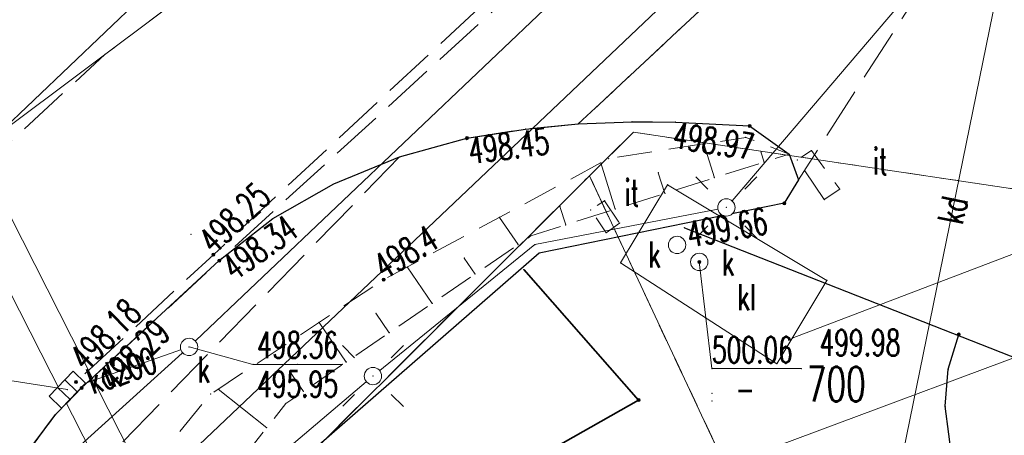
# Model space of a CAD drawing. Header units: metres. Extents: x 7422311 to 7422914, y 5495352 to 5495886.
# Tile 4 of 22: x 7422326 to 7422355, y 5495824 to 5495836. Entities that reach past the tile are written whole.
import ezdxf
from ezdxf.enums import TextEntityAlignment as Align

# ---------------------------------------------------------------- set-up
doc = ezdxf.new("R2010")
doc.units = ezdxf.units.M
doc.set_wipeout_variables(frame=1)
for name, pattern in [('L_0_03', [1, 0.5, -0.5]), ('L_0_04', [1.5, 1, -0.5]), ('L_0_06', [2, 1.5, -0.5])]:
    doc.linetypes.add(name, pattern=pattern)
doc.layers.get('0').update_dxf_attribs({"linetype": 'CONTINUOUS', "lineweight": 18})
for name, color, linetype, lineweight in [('EGB_DzialkaEwidencyjna', 7, 'CONTINUOUS', 18), ('EGB_KonturKlasyfikacyjny', 96, 'CONTINUOUS', 18), ('EGB_KonturUzytkuGruntowego', 96, 'CONTINUOUS', 18), ('GES_InneUrzadzeniaTowarzyszac2', 7, 'CONTINUOUS', 18), ('GES_PrzewodElektroenergetyczny', 1, 'CONTINUOUS', 18), ('GES_PrzewodKanalizacyjny', 36, 'CONTINUOUS', 18), ('GES_Rzedna', 7, 'CONTINUOUS', 18), ('GES_UrzadzeniaSiecElektroener2', 7, 'CONTINUOUS', 18), ('GES_UrzadzeniaSiecKanalizacyj2', 7, 'CONTINUOUS', 18), ('GES_UrzadzeniaSiecKanalizacyjn', 7, 'CONTINUOUS', 18), ('KR_ObiektKarto', 7, 'CONTINUOUS', 18), ('OT_Komunikacja', 7, 'CONTINUOUS', 18), ('OT_Ogrodzenia', 7, 'CONTINUOUS', 18), ('OT_Rzedna', 7, 'CONTINUOUS', 18), ('OT_Skarpa', 7, 'CONTINUOUS', 18), ('OT_ZagospodarowanieTerenu', 7, 'CONTINUOUS', 18)]:
    doc.layers.add(name, color=color, linetype=linetype, lineweight=lineweight)
doc.styles.get("Standard").update_dxf_attribs({"font": 'simplex.shx'})
doc.linetypes.add('L_0_15_SHX', pattern='A,0,-0.375,-0.75,-0.75,-0.75,-0.75,-0.75,[1,mapa_aktualana_poszerzona1.shx,S=0.05,R=0,X=0,Y=0],-0.75,-0.75,-0.75,-0.75,-0.375', length=7.5)

# ---------------------------------------------------------------- blocks, each defined once
blk = doc.blocks.new('L_0_02_2')
at = {"color": 0}
blk.add_point((0, 0), dxfattribs=at)
blk = doc.blocks.new('L_0_02_1')
at = {"color": 0}
blk.add_point((0, 0), dxfattribs=at)
blk = doc.blocks.new('SUPP')
at = {"color": 0, "linetype": 'Continuous', "lineweight": 18}
blk.add_wipeout([(0, -0.5), (0.25, -0.433), (0.433, -0.25), (0.5, 0), (0.433, 0.25), (0.25, 0.433), (0, 0.5), (-0.25, 0.433), (-0.433, 0.25), (-0.5, 0), (-0.433, -0.25), (-0.25, -0.433)], dxfattribs=at)
blk.add_circle((0, 0), 0.5, dxfattribs=at)
blk = doc.blocks.new('SUPW_O')
at = {"color": 0, "linetype": 'Continuous', "lineweight": 18}
blk.add_wipeout([(0, -0.5), (0.25, -0.433), (0.433, -0.25), (0.5, 0), (0.433, 0.25), (0.25, 0.433), (0, 0.5), (-0.25, 0.433), (-0.433, 0.25), (-0.5, 0), (-0.433, -0.25), (-0.25, -0.433)], dxfattribs=at)
blk.add_circle((0, 0), 0.5, dxfattribs=at)
blk = doc.blocks.new('SUPS01_05')
at = {"linetype": 'Continuous', "lineweight": 13}
blk.add_hatch(color=0, dxfattribs=at).paths.add_polyline_path([(0, -0.091, 1), (0, 0.091, 1)])
at = {"color": 0, "linetype": 'Continuous', "lineweight": 13}
blk.add_circle((0, 0), 0.0906, dxfattribs=at)
blk = doc.blocks.new('SUEO')
at = {"color": 0, "linetype": 'Continuous', "lineweight": 18, "flags": 128}
for points in [[(-1.06, 1.06), (-1.76, 1.76)], [(1.76, 1.76), (1.06, 1.06)], [(-1.74, -1.74), (-1.06, -1.06)], [(1.06, -1.06), (1.76, -1.76)]]:
    blk.add_lwpolyline(points, dxfattribs=at)
at = {"color": 0, "linetype": 'Continuous', "lineweight": 18}
blk.add_wipeout([(0, -0.5), (0.25, -0.433), (0.433, -0.25), (0.5, 0), (0.433, 0.25), (0.25, 0.433), (0, 0.5), (-0.25, 0.433), (-0.433, 0.25), (-0.5, 0), (-0.433, -0.25), (-0.25, -0.433)], dxfattribs=at)
blk.add_circle((0, 0), 0.5, dxfattribs=at)
blk = doc.blocks.new('SUKS')
at = {"color": 0, "linetype": 'Continuous', "lineweight": 18}
blk.add_wipeout([(0, -0.5), (0.25, -0.433), (0.433, -0.25), (0.5, 0), (0.433, 0.25), (0.25, 0.433), (0, 0.5), (-0.25, 0.433), (-0.433, 0.25), (-0.5, 0), (-0.433, -0.25), (-0.25, -0.433)], dxfattribs=at)
blk.add_circle((0, 0), 0.5, dxfattribs=at)
blk = doc.blocks.new('SUKK')
at = {"color": 0, "linetype": 'Continuous', "lineweight": 18}
blk.add_wipeout([(1, 0.5), (1, -0.5), (-1, -0.5), (-1, 0.5)], dxfattribs=at)
at = {"color": 0, "linetype": 'Continuous', "lineweight": 18, "flags": 128}
blk.add_lwpolyline([(1, 0.5), (1, -0.5), (-1, -0.5), (-1, 0.5), (1, 0.5)], close=True, dxfattribs=at)
for points in [[(-0.3, 0.5), (-0.3, -0.5)], [(0.3, 0.5), (0.3, -0.5)]]:
    blk.add_lwpolyline(points, dxfattribs=at)
blk = doc.blocks.new('OTRS')
at = {"linetype": 'Continuous', "lineweight": 13}
blk.add_hatch(color=0, dxfattribs=at).paths.add_polyline_path([(0, -0.091, 1), (0, 0.091, 1)])
at = {"color": 0, "linetype": 'Continuous', "lineweight": 13}
blk.add_circle((0, 0), 0.0906, dxfattribs=at)
blk = doc.blocks.new('OTRN')
at = {"linetype": 'Continuous', "lineweight": 13}
blk.add_hatch(color=0, dxfattribs=at).paths.add_polyline_path([(0, -0.091, 1), (0, 0.091, 1)])
at = {"color": 0, "linetype": 'Continuous', "lineweight": 13}
blk.add_circle((0, 0), 0.0906, dxfattribs=at)

msp = doc.modelspace()

# ---------------------------------------------------------------- linework, layer by layer
for p in [(7422328.777, 5495835.179), (7422342.424, 5495833.177), (7422342.424, 5495833.177), (7422342.424, 5495833.177), (7422342.424, 5495833.177), (7422342.424, 5495833.177), (7422342.424, 5495833.177), (7422343.974, 5495833.237), (7422343.974, 5495833.237), (7422343.974, 5495833.237), (7422343.974, 5495833.237), (7422345.224, 5495833.227), (7422345.224, 5495833.227), (7422345.224, 5495833.227), (7422345.224, 5495833.227), (7422347.364, 5495833.117), (7422347.364, 5495833.117), (7422347.364, 5495833.117), (7422347.364, 5495833.117), (7422340.904, 5495833.027), (7422340.904, 5495833.027), (7422340.904, 5495833.027), (7422340.904, 5495833.027), (7422344.014, 5495832.937), (7422344.014, 5495832.937), (7422344.014, 5495832.937), (7422344.014, 5495832.937), (7422344.014, 5495832.937), (7422344.014, 5495832.937), (7422344.014, 5495832.937), (7422344.014, 5495832.937), (7422344.014, 5495832.937), (7422344.014, 5495832.937), (7422339.214, 5495832.767), (7422339.214, 5495832.767), (7422339.214, 5495832.767), (7422339.214, 5495832.767), (7422346.042, 5495832.6), (7422347.254, 5495832.787), (7422347.254, 5495832.787), (7422337.274, 5495832.227), (7422337.274, 5495832.227), (7422337.274, 5495832.227), (7422337.274, 5495832.227), (7422337.274, 5495832.227), (7422337.274, 5495832.227), (7422347.69, 5495832.367), (7422348.504, 5495832.307), (7422348.504, 5495832.307), (7422348.504, 5495832.307), (7422348.504, 5495832.307), (7422348.504, 5495832.307), (7422348.504, 5495832.307), (7422349.144, 5495832.407), (7422349.144, 5495832.407), (7422343.07, 5495832.051), (7422343.304, 5495832.177), (7422343.304, 5495832.177), (7422347.781, 5495832.078), (7422348.744, 5495832.137), (7422348.744, 5495832.137), (7422342.744, 5495831.677), (7422342.744, 5495831.677), (7422342.744, 5495831.677), (7422342.744, 5495831.677), (7422342.744, 5495831.677), (7422342.744, 5495831.677), (7422342.744, 5495831.677), (7422342.744, 5495831.677), (7422342.744, 5495831.677), (7422342.744, 5495831.677), (7422342.744, 5495831.677), (7422342.744, 5495831.677), (7422342.744, 5495831.677), (7422342.744, 5495831.677), (7422342.744, 5495831.677), (7422342.744, 5495831.677), (7422344.732, 5495831.77), (7422335.374, 5495831.447), (7422335.374, 5495831.447), (7422335.374, 5495831.447), (7422335.374, 5495831.447), (7422335.374, 5495831.447), (7422335.374, 5495831.447), (7422344.998, 5495831.423), (7422344.998, 5495831.423), (7422348.774, 5495831.567), (7422348.774, 5495831.567), (7422348.774, 5495831.567), (7422348.774, 5495831.567), (7422344.921, 5495831.172), (7422349.964, 5495831.297), (7422349.964, 5495831.297), (7422343.184, 5495830.963), (7422343.184, 5495830.963), (7422348.364, 5495830.887), (7422348.364, 5495830.887), (7422348.364, 5495830.887), (7422348.364, 5495830.887), (7422349.516, 5495830.994), (7422349.516, 5495830.994), (7422341.893, 5495830.797), (7422342.784, 5495830.697), (7422342.784, 5495830.697), (7422343.491, 5495830.719), (7422333.614, 5495830.447), (7422333.614, 5495830.447), (7422333.614, 5495830.447), (7422333.614, 5495830.447), (7422333.614, 5495830.447), (7422333.614, 5495830.447), (7422340.151, 5495830.482), (7422342.061, 5495830.266), (7422343.614, 5495830.317), (7422343.614, 5495830.317), (7422331.254, 5495829.997), (7422343.224, 5495830.037), (7422343.224, 5495830.037), (7422345.484, 5495830.182), (7422345.484, 5495830.182), (7422340.688, 5495829.697), (7422341.054, 5495829.947), (7422341.054, 5495829.947), (7422341.174, 5495829.697), (7422341.174, 5495829.697), (7422331.904, 5495829.407), (7422331.904, 5495829.407), (7422341.294, 5495829.447), (7422341.294, 5495829.447), (7422332.074, 5495829.237), (7422332.074, 5495829.237), (7422332.074, 5495829.237), (7422332.074, 5495829.237), (7422332.074, 5495829.237), (7422332.074, 5495829.237), (7422339.136, 5495829.309), (7422343.645, 5495829.168), (7422343.645, 5495829.168), (7422337.494, 5495829.053), (7422339.45, 5495828.85), (7422340.854, 5495828.977), (7422340.854, 5495828.977), (7422336.814, 5495828.687), (7422336.814, 5495828.687), (7422349.593, 5495828.666), (7422349.593, 5495828.666), (7422338.212, 5495828.004), (7422336.588, 5495827.72), (7422334.952, 5495827.456), (7422336.973, 5495827.157), (7422334.331, 5495826.917), (7422348.592, 5495826.998), (7422348.592, 5495826.998), (7422353.394, 5495827.107), (7422353.394, 5495827.107), (7422348.151, 5495826.264), (7422348.151, 5495826.264), (7422333.042, 5495826.242), (7422334.099, 5495826.046), (7422334.331, 5495826.242), (7422346.278, 5495826.126), (7422348.856, 5495826.126), (7422353.094, 5495826.107), (7422353.094, 5495826.107), (7422332.039, 5495825.529), (7422334.497, 5495825.464), (7422346.278, 5495825.413), (7422331.824, 5495825.387), (7422331.824, 5495825.387), (7422344.164, 5495825.217), (7422344.164, 5495825.217), (7422346.278, 5495825.188), (7422333.993, 5495825.119), (7422333.993, 5495825.119), (7422353.004, 5495825.037), (7422353.004, 5495825.037), (7422327.354, 5495824.797), (7422327.354, 5495824.797), (7422327.354, 5495824.797), (7422327.354, 5495824.797), (7422327.354, 5495824.797), (7422327.354, 5495824.797), (7422333.442, 5495824.421)]:
    msp.add_point(p)
at = {"layer": 'EGB_DzialkaEwidencyjna', "linetype": 'CONTINUOUS', "lineweight": 18}
for p, q in [((7422319.934, 5495812.967), (7422389.764, 5495879.209)), ((7422389.086, 5495878.566), (7422319.934, 5495812.967)), ((7422343.914, 5495850.267), (7422310.951, 5495818.806)), ((7422325.676, 5495832.86), (7422330.754, 5495836.657)), ((7422342.744, 5495831.677), (7422344.014, 5495832.937)), ((7422344.014, 5495832.937), (7422355.424, 5495831.237)), ((7422331.494, 5495820.467), (7422342.744, 5495831.677)), ((7422353.044, 5495809.727), (7422342.744, 5495831.677)), ((7422342.744, 5495831.677), (7422353.044, 5495809.727))]:
    msp.add_line(p, q, dxfattribs=at)
at = {"layer": 'EGB_KonturKlasyfikacyjny', "color": 82, "linetype": 'L_0_06', "lineweight": 18, "flags": 128}
msp.add_lwpolyline([(7422345.264, 5495807.097), (7422336.504, 5495808.237), (7422332.664, 5495814.137), (7422331.494, 5495820.467), (7422342.744, 5495831.677), (7422353.044, 5495809.727)], close=True, dxfattribs=at)
at = {"layer": 'EGB_KonturUzytkuGruntowego', "color": 96, "linetype": 'L_0_03', "lineweight": 18, "flags": 128}
for points in [[(7422353.044, 5495809.727), (7422342.744, 5495831.677), (7422344.014, 5495832.937), (7422355.424, 5495831.237), (7422355.134, 5495834.207), (7422363.764, 5495834.537), (7422389.924, 5495835.167), (7422394.984, 5495824.447), (7422390.374, 5495822.387)], [(7422345.264, 5495807.097), (7422336.504, 5495808.237), (7422332.664, 5495814.137), (7422331.494, 5495820.467), (7422342.744, 5495831.677), (7422353.044, 5495809.727)]]:
    msp.add_lwpolyline(points, close=True, dxfattribs=at)
at = {"layer": 'GES_InneUrzadzeniaTowarzyszac2'}
for p in [(7422346.694, 5495830.767), (7422345.274, 5495829.687), (7422345.914, 5495829.197), (7422336.504, 5495825.907)]:
    msp.add_point(p, dxfattribs=at)
at = {"layer": 'GES_PrzewodElektroenergetyczny', "lineweight": 18}
for p, q in [((7422323.87, 5495834.794), (7422331.71, 5495819.374)), ((7422322.979, 5495834.341), (7422330.819, 5495818.921))]:
    msp.add_line(p, q, dxfattribs=at)
at = {"layer": 'GES_PrzewodElektroenergetyczny', "color": 1, "linetype": 'Continuous', "lineweight": 18, "flags": 128}
for points in [[(7422363.144, 5495848.577), (7422359.884, 5495845.467), (7422359.29, 5495844.801), (7422358.974, 5495844.447), (7422357.924, 5495843.467), (7422357.58, 5495843.211), (7422356.834, 5495842.657), (7422346.694, 5495830.767), (7422341.174, 5495829.697), (7422336.504, 5495825.907), (7422332.114, 5495822.187), (7422330.344, 5495817.997), (7422331.964, 5495810.507), (7422332.154, 5495808.847), (7422337.994, 5495804.807), (7422339.864, 5495805.147)], [(7422372.234, 5495831.847), (7422371.304, 5495832.177), (7422370.804, 5495832.337), (7422334.369, 5495818.747)]]:
    msp.add_lwpolyline(points, dxfattribs=at)
at = {"layer": 'GES_PrzewodKanalizacyjny', "color": 36, "linetype": 'Continuous', "lineweight": 18, "flags": 128}
for points in [[(7422366.744, 5495853.697), (7422357.804, 5495844.857), (7422355.624, 5495842.497), (7422350.444, 5495817.117), (7422347.524, 5495815.367)], [(7422352.444, 5495846.937), (7422331.204, 5495826.747), (7422317.474, 5495814.337), (7422313.041, 5495808.984)], [(7422365.594, 5495833.477), (7422348.592, 5495826.998)], [(7422327.694, 5495825.517), (7422331.204, 5495826.747)]]:
    msp.add_lwpolyline(points, dxfattribs=at)
at = {"layer": 'GES_Rzedna', "color": 36}
for p in [(7422331.204, 5495826.747), (7422327.694, 5495825.517)]:
    msp.add_point(p, dxfattribs=at)
at = {"layer": 'GES_UrzadzeniaSiecKanalizacyj2', "color": 36}
for p in [(7422331.204, 5495826.747), (7422327.694, 5495825.517)]:
    msp.add_point(p, dxfattribs=at)
at = {"layer": 'GES_UrzadzeniaSiecKanalizacyjn', "color": 36, "linetype": 'Continuous', "lineweight": 18, "flags": 128}
msp.add_lwpolyline([(7422349.593, 5495828.666), (7422348.151, 5495826.264), (7422343.645, 5495829.168), (7422344.998, 5495831.423)], close=True, dxfattribs=at)
at = {"layer": 'KR_ObiektKarto', "linetype": 'Continuous', "lineweight": 18, "flags": 128}
for points in [[(7422346.351, 5495831.625), (7422346.042, 5495832.6)], [(7422347.781, 5495832.078), (7422347.69, 5495832.367)], [(7422343.491, 5495830.719), (7422343.07, 5495832.051)], [(7422344.921, 5495831.172), (7422344.732, 5495831.77)], [(7422342.061, 5495830.266), (7422341.893, 5495830.797)], [(7422340.688, 5495829.697), (7422340.151, 5495830.482)], [(7422339.45, 5495828.85), (7422339.136, 5495829.309)], [(7422338.212, 5495828.004), (7422337.494, 5495829.053)], [(7422336.973, 5495827.157), (7422336.588, 5495827.72)], [(7422335.735, 5495826.31), (7422334.952, 5495827.456)], [(7422334.497, 5495825.464), (7422334.099, 5495826.046)], [(7422333.442, 5495824.421), (7422332.039, 5495825.529)]]:
    msp.add_lwpolyline(points, dxfattribs=at)
at = {"layer": 'OT_Komunikacja', "color": 7, "linetype": 'L_0_06', "lineweight": 18, "flags": 128}
for points in [[(7422312.219, 5495811.958), (7422311.316, 5495815.221), (7422311.106, 5495816.151), (7422310.954, 5495817.849), (7422310.951, 5495818.672), (7422323.624, 5495830.417), (7422328.777, 5495835.179), (7422330.754, 5495836.657), (7422333.995, 5495840), (7422335.874, 5495841.737), (7422343.994, 5495849.257), (7422348.514, 5495853.467), (7422351.374, 5495856.097), (7422355.394, 5495859.807), (7422364.457, 5495868.191), (7422385.064, 5495876.872), (7422382.384, 5495874.257), (7422381.034, 5495872.807), (7422380.384, 5495872.037), (7422380.214, 5495872.197), (7422374.724, 5495867.877), (7422365.734, 5495860.717), (7422365.914, 5495860.537), (7422359.854, 5495854.967), (7422353.034, 5495848.647), (7422352.784, 5495848.237), (7422352.544, 5495848.577), (7422344.524, 5495841.127), (7422331.904, 5495829.407), (7422327.944, 5495825.737), (7422328.104, 5495825.567), (7422327.354, 5495824.797), (7422326.424, 5495823.557), (7422314.814, 5495813.227), (7422312.549, 5495811.108)], [(7422346.894, 5495837.347), (7422342.424, 5495833.177), (7422340.904, 5495833.027), (7422339.214, 5495832.767), (7422337.274, 5495832.227), (7422335.374, 5495831.447), (7422333.614, 5495830.447), (7422332.074, 5495829.237), (7422344.884, 5495840.907), (7422352.784, 5495848.237), (7422352.994, 5495847.997), (7422353.419, 5495848.139), (7422360.234, 5495854.487), (7422366.714, 5495860.457), (7422366.944, 5495860.827), (7422366.744, 5495861.077), (7422366.334, 5495860.917), (7422375.004, 5495867.577), (7422380.384, 5495872.037), (7422379.844, 5495871.327), (7422379.214, 5495870.347), (7422378.664, 5495869.397), (7422378.124, 5495868.167), (7422377.734, 5495866.817), (7422377.574, 5495865.917), (7422369.634, 5495858.737), (7422369.224, 5495858.537), (7422368.784, 5495858.197), (7422362.354, 5495852.247), (7422351.984, 5495842.617), (7422351.704, 5495842.217)], [(7422351.604, 5495841.667), (7422351.744, 5495840.997), (7422352.094, 5495840.327), (7422352.314, 5495840.037), (7422353.124, 5495839.347), (7422353.854, 5495839.477), (7422348.774, 5495831.567), (7422348.504, 5495832.307), (7422347.364, 5495833.117), (7422345.224, 5495833.227), (7422343.974, 5495833.237), (7422342.424, 5495833.177), (7422346.894, 5495837.347), (7422351.704, 5495842.217)], [(7422324.784, 5495813.867), (7422324.634, 5495816.857), (7422325.104, 5495820.287), (7422326.424, 5495823.557), (7422327.354, 5495824.797), (7422328.104, 5495825.567), (7422332.074, 5495829.237), (7422333.614, 5495830.447), (7422335.374, 5495831.447), (7422337.274, 5495832.227), (7422329.244, 5495823.967), (7422327.414, 5495821.537), (7422326.664, 5495818.937), (7422326.714, 5495816.147), (7422327.334, 5495813.477), (7422328.444, 5495809.187), (7422330.174, 5495806.477), (7422328.484, 5495806.047), (7422326.594, 5495809.507)]]:
    msp.add_lwpolyline(points, close=True, dxfattribs=at)
at = {"layer": 'OT_Komunikacja', "color": 7, "linetype": 'Continuous', "lineweight": 25, "flags": 128}
for points in [[(7422326.424, 5495823.557), (7422327.354, 5495824.797), (7422328.104, 5495825.567), (7422332.074, 5495829.237), (7422333.614, 5495830.447), (7422335.374, 5495831.447), (7422337.274, 5495832.227), (7422339.214, 5495832.767), (7422340.904, 5495833.027), (7422342.424, 5495833.177), (7422343.974, 5495833.237), (7422345.224, 5495833.227), (7422347.364, 5495833.117), (7422348.504, 5495832.307), (7422348.774, 5495831.567), (7422348.364, 5495830.887)], [(7422348.364, 5495830.887), (7422341.294, 5495829.447), (7422332.924, 5495822.157), (7422332.594, 5495821.727), (7422331.374, 5495818.437), (7422331.214, 5495817.467)], [(7422345.484, 5495830.182), (7422357.344, 5495825.517)], [(7422353.214, 5495823.427), (7422353.004, 5495825.037), (7422353.094, 5495826.107), (7422353.394, 5495827.107)]]:
    msp.add_lwpolyline(points, dxfattribs=at)
at = {"layer": 'OT_Ogrodzenia', "linetype": 'CONTINUOUS', "lineweight": 35}
for p, q in [((7422340.854, 5495828.977), (7422344.164, 5495825.217)), ((7422344.164, 5495825.217), (7422340.554, 5495823.177))]:
    msp.add_line(p, q, dxfattribs=at)
at = {"layer": 'OT_Ogrodzenia', "linetype": 'L_0_15_SHX', "lineweight": 35}
for p, q in [((7422340.854, 5495828.977), (7422344.164, 5495825.217)), ((7422344.164, 5495825.217), (7422340.554, 5495823.177))]:
    msp.add_line(p, q, dxfattribs=at)
at = {"layer": 'OT_Rzedna'}
for p in [(7422347.364, 5495833.117), (7422339.214, 5495832.767), (7422348.364, 5495830.887), (7422331.904, 5495829.407), (7422332.074, 5495829.237), (7422336.814, 5495828.687), (7422353.394, 5495827.107), (7422344.164, 5495825.217)]:
    msp.add_point(p, dxfattribs=at)
at = {"layer": 'OT_Skarpa', "color": 7, "linetype": 'L_0_04', "lineweight": 18, "flags": 128}
msp.add_lwpolyline([(7422365.184, 5495809.707), (7422346.822, 5495803.054), (7422341.775, 5495802.664), (7422338.698, 5495803), (7422334.691, 5495804.159), (7422332.048, 5495806.184), (7422329.545, 5495809.163), (7422328.234, 5495813.817), (7422327.754, 5495816.567), (7422327.994, 5495820.537), (7422328.574, 5495821.087), (7422329.104, 5495822.107), (7422331.824, 5495825.387), (7422336.814, 5495828.687), (7422343.304, 5495832.177), (7422347.254, 5495832.787), (7422348.504, 5495832.307), (7422341.054, 5495829.947), (7422333.993, 5495825.119), (7422331.293, 5495821.702), (7422330.251, 5495817.67), (7422330.117, 5495814.319), (7422331.365, 5495809.796), (7422336.201, 5495805.775), (7422340.724, 5495804.995), (7422346.634, 5495804.596), (7422361.434, 5495810.021), (7422364.674, 5495811.367)], close=True, dxfattribs=at)
at = {"layer": 'OT_ZagospodarowanieTerenu', "color": 7, "linetype": 'L_0_04', "lineweight": 18, "flags": 128}
for points in [[(7422349.516, 5495830.994), (7422348.744, 5495832.137), (7422349.144, 5495832.407), (7422349.964, 5495831.297)], [(7422343.614, 5495830.317), (7422343.224, 5495830.037), (7422342.784, 5495830.697), (7422343.184, 5495830.963)]]:
    msp.add_lwpolyline(points, close=True, dxfattribs=at)

# ---------------------------------------------------------------- block references
at = {"layer": 'EGB_DzialkaEwidencyjna', "color": 7, "linetype": 'Continuous'}
for name, p, xscale, yscale, zscale, rotation in [('L_0_02_2', (7422344.014, 5495832.937), 0.5, 0.5, 0.5, 224.7699999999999), ('L_0_02_1', (7422344.014, 5495832.937), 0.4999999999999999, 0.4999999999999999, 0.4999999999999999, 351.53), ('L_0_02_2', (7422344.014, 5495832.937), 0.4999999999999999, 0.4999999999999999, 0.4999999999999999, 351.53), ('L_0_02_1', (7422344.014, 5495832.937), 0.5, 0.5, 0.5, 224.7699999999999), ('L_0_02_2', (7422342.744, 5495831.677), 0.5, 0.5, 0.5, 295.14), ('L_0_02_1', (7422342.744, 5495831.677), 0.5, 0.5, 0.5, 44.77), ('L_0_02_2', (7422342.744, 5495831.677), 0.5, 0.5, 0.5, 224.9), ('L_0_02_1', (7422342.744, 5495831.677), 0.5, 0.5, 0.5, 295.14), ('L_0_02_2', (7422342.744, 5495831.677), 0.5, 0.5, 0.5, 44.77), ('L_0_02_1', (7422342.744, 5495831.677), 0.5, 0.5, 0.5, 224.9)]:
    msp.add_blockref(name, p, dxfattribs=dict(at, xscale=xscale, yscale=yscale, zscale=zscale, rotation=rotation))
at = {"layer": 'GES_Rzedna', "color": 36, "linetype": 'Continuous', "xscale": 0.5, "yscale": 0.5, "zscale": 0.5}
for p in [(7422331.204, 5495826.747), (7422327.694, 5495825.517)]:
    msp.add_blockref('SUPS01_05', p, dxfattribs=at)
at = {"layer": 'OT_Rzedna', "linetype": 'Continuous', "xscale": 0.5, "yscale": 0.5, "zscale": 0.5}
for name, p in [('OTRS', (7422347.364, 5495833.117)), ('OTRS', (7422339.214, 5495832.767)), ('OTRS', (7422348.364, 5495830.887)), ('OTRS', (7422331.904, 5495829.407)), ('OTRS', (7422332.074, 5495829.237)), ('OTRN', (7422336.814, 5495828.687))]:
    msp.add_blockref(name, p, dxfattribs=at)
for p, rotation in [((7422353.394, 5495827.107), 268.64), ((7422344.164, 5495825.217), 338.7)]:
    msp.add_blockref('OTRS', p, dxfattribs=dict(at, rotation=rotation))

# ---------------------------------------------------------------- texts
at = {"layer": 'EGB_DzialkaEwidencyjna', "color": 7, "lineweight": 20, "width": 0.66}
msp.add_text('700', height=1, dxfattribs=at).set_placement((7422349.014, 5495826.177), align=Align.TOP_LEFT)
at = {"layer": 'GES_InneUrzadzeniaTowarzyszac2', "color": 7, "lineweight": 15, "width": 0.66}
for p in [(7422344.443, 5495828.811), (7422346.562, 5495828.582)]:
    msp.add_text('k', height=0.75, dxfattribs=at).set_placement(p, align=Align.BOTTOM_LEFT)
at = {"layer": 'GES_PrzewodKanalizacyjny', "color": 36, "lineweight": 15, "width": 0.66}
msp.add_text('kd', height=0.75, rotation=78.5, dxfattribs=at).set_placement((7422353.216, 5495830.699), align=Align.MIDDLE_CENTER)
at = {"layer": 'GES_Rzedna', "color": 36, "lineweight": 15, "width": 0.66}
for s, p in [('498.36', (7422334.331, 5495826.804)), ('495.95', (7422334.331, 5495825.679))]:
    msp.add_text(s, height=0.75, dxfattribs=at).set_placement(p, align=Align.MIDDLE_CENTER)
for s, p in [('500.06', (7422346.278, 5495826.063)), ('  -', (7422346.278, 5495824.938))]:
    msp.add_text(s, height=0.75, dxfattribs=at).set_placement(p, align=Align.BOTTOM_LEFT)
at = {"layer": 'GES_UrzadzeniaSiecKanalizacyjn', "color": 36, "lineweight": 15, "width": 0.66}
msp.add_text('kl', height=0.75, dxfattribs=at).set_placement((7422347.276, 5495828.185), align=Align.MIDDLE_CENTER)
at = {"layer": 'OT_Rzedna', "color": 7, "lineweight": 15, "width": 0.66}
for s, rotation, p in [('498.97', 351.5, (7422345.224, 5495833.227)), ('498.45', 7.3, (7422339.214, 5495832.767)), ('498.34', 35.6, (7422332.074, 5495829.237)), ('498.29', 45.1, (7422328.532, 5495825.96))]:
    msp.add_text(s, height=0.75, rotation=rotation, dxfattribs=at).set_placement(p, align=Align.TOP_LEFT)
for s, rotation, p in [('498.25', 43.6, (7422332.077, 5495829.226)), ('498.4', 31.1, (7422336.943, 5495828.473))]:
    msp.add_text(s, height=0.75, rotation=rotation, dxfattribs=at).set_placement(p, align=Align.BOTTOM_LEFT)
msp.add_text('499.98', height=0.75, dxfattribs=at).set_placement((7422349.381, 5495827.246), align=Align.TOP_LEFT)
at = {"layer": 'OT_ZagospodarowanieTerenu', "color": 7, "lineweight": 15, "width": 0.66}
for p in [(7422351.131, 5495831.491), (7422343.969, 5495830.588)]:
    msp.add_text('it', height=0.75, dxfattribs=at).set_placement(p, align=Align.BOTTOM_CENTER)

# ---------------------------------------------------------------- next in the draw order: block references
at = {"layer": 'GES_InneUrzadzeniaTowarzyszac2', "linetype": 'Continuous', "xscale": 0.5, "yscale": 0.5, "zscale": 0.5}
for name, p in [('SUPP', (7422346.694, 5495830.767)), ('SUPW_O', (7422345.914, 5495829.197)), ('SUPP', (7422336.504, 5495825.907))]:
    msp.add_blockref(name, p, dxfattribs=at)
at = {"layer": 'GES_UrzadzeniaSiecKanalizacyj2', "color": 36, "linetype": 'Continuous', "xscale": 0.5, "yscale": 0.5, "zscale": 0.5}
msp.add_blockref('SUKS', (7422331.204, 5495826.747), dxfattribs=at)
at = {"layer": 'GES_UrzadzeniaSiecKanalizacyj2', "color": 36, "linetype": 'Continuous', "xscale": 0.5, "yscale": 0.5, "zscale": 0.5, "rotation": 46.24}
msp.add_blockref('SUKK', (7422327.694, 5495825.517), dxfattribs=at)

# ---------------------------------------------------------------- next in the draw order: linework, layer by layer
for p in [(7422331.204, 5495826.747), (7422331.204, 5495826.747), (7422331.204, 5495826.747), (7422331.204, 5495826.747), (7422327.944, 5495825.737), (7422327.944, 5495825.737), (7422327.694, 5495825.517), (7422327.694, 5495825.517), (7422328.104, 5495825.567), (7422328.104, 5495825.567), (7422328.104, 5495825.567), (7422328.104, 5495825.567), (7422328.104, 5495825.567), (7422328.104, 5495825.567)]:
    msp.add_point(p)
at = {"layer": 'GES_Rzedna', "color": 7, "linetype": 'Continuous', "lineweight": 13, "flags": 128}
for points in [[(7422348.856, 5495826.126), (7422346.278, 5495826.126), (7422345.914, 5495829.197)], [(7422321.78, 5495826.041), (7422324.358, 5495826.041), (7422327.694, 5495825.517)]]:
    msp.add_lwpolyline(points, dxfattribs=at)
at = {"layer": 'GES_Rzedna', "color": 36}
msp.add_point((7422345.914, 5495829.197), dxfattribs=at)
at = {"layer": 'GES_UrzadzeniaSiecElektroener2'}
for p in [(7422346.694, 5495830.767), (7422336.504, 5495825.907)]:
    msp.add_point(p, dxfattribs=at)
at = {"layer": 'OT_Rzedna'}
for p in [(7422327.944, 5495825.737), (7422328.104, 5495825.567)]:
    msp.add_point(p, dxfattribs=at)

# ---------------------------------------------------------------- next in the draw order: block references
at = {"layer": 'GES_InneUrzadzeniaTowarzyszac2', "linetype": 'Continuous', "xscale": 0.5, "yscale": 0.5, "zscale": 0.5}
msp.add_blockref('SUPW_O', (7422345.274, 5495829.687), dxfattribs=at)
at = {"layer": 'GES_Rzedna', "color": 36, "linetype": 'Continuous', "xscale": 0.5, "yscale": 0.5, "zscale": 0.5}
msp.add_blockref('SUPS01_05', (7422345.914, 5495829.197), dxfattribs=at)
at = {"layer": 'OT_Rzedna', "linetype": 'Continuous', "xscale": 0.5, "yscale": 0.5, "zscale": 0.5}
for p in [(7422327.944, 5495825.737), (7422328.104, 5495825.567)]:
    msp.add_blockref('OTRS', p, dxfattribs=at)

# ---------------------------------------------------------------- next in the draw order: texts
at = {"layer": 'GES_PrzewodKanalizacyjny', "color": 36, "lineweight": 15, "width": 0.66}
msp.add_text('kd200', height=0.75, rotation=19.3, dxfattribs=at).set_placement((7422329.26, 5495826.066), align=Align.MIDDLE_CENTER)
at = {"layer": 'GES_UrzadzeniaSiecKanalizacyj2', "color": 36, "lineweight": 15, "width": 0.66}
msp.add_text('k', height=0.75, dxfattribs=at).set_placement((7422331.625, 5495826.095), align=Align.MIDDLE_CENTER)
at = {"layer": 'OT_Rzedna', "color": 7, "lineweight": 15, "width": 0.66}
msp.add_text('498.18', height=0.75, rotation=44.9, dxfattribs=at).set_placement((7422328.381, 5495825.854), align=Align.BOTTOM_LEFT)

# ---------------------------------------------------------------- next in the draw order: block references
at = {"layer": 'GES_UrzadzeniaSiecElektroener2', "linetype": 'Continuous', "xscale": 0.5, "yscale": 0.5, "zscale": 0.5}
for p in [(7422346.694, 5495830.767), (7422336.504, 5495825.907)]:
    msp.add_blockref('SUEO', p, dxfattribs=at)

# ---------------------------------------------------------------- next in the draw order: linework, layer by layer
for p in [(7422346.351, 5495831.625), (7422346.694, 5495830.767), (7422346.694, 5495830.767), (7422335.735, 5495826.31), (7422335.62, 5495826.242), (7422336.504, 5495825.907), (7422336.504, 5495825.907)]:
    msp.add_point(p)
at = {"layer": 'GES_Rzedna', "color": 7, "linetype": 'Continuous', "lineweight": 13, "flags": 128}
msp.add_lwpolyline([(7422335.62, 5495826.242), (7422333.042, 5495826.242), (7422331.204, 5495826.747)], dxfattribs=at)

# ---------------------------------------------------------------- next in the draw order: texts
at = {"layer": 'OT_Rzedna', "color": 7, "lineweight": 15, "width": 0.66}
msp.add_text('499.66', height=0.75, rotation=10.3, dxfattribs=at).set_placement((7422345.676, 5495829.388), align=Align.BOTTOM_LEFT)

doc.saveas('drawing.dxf')
